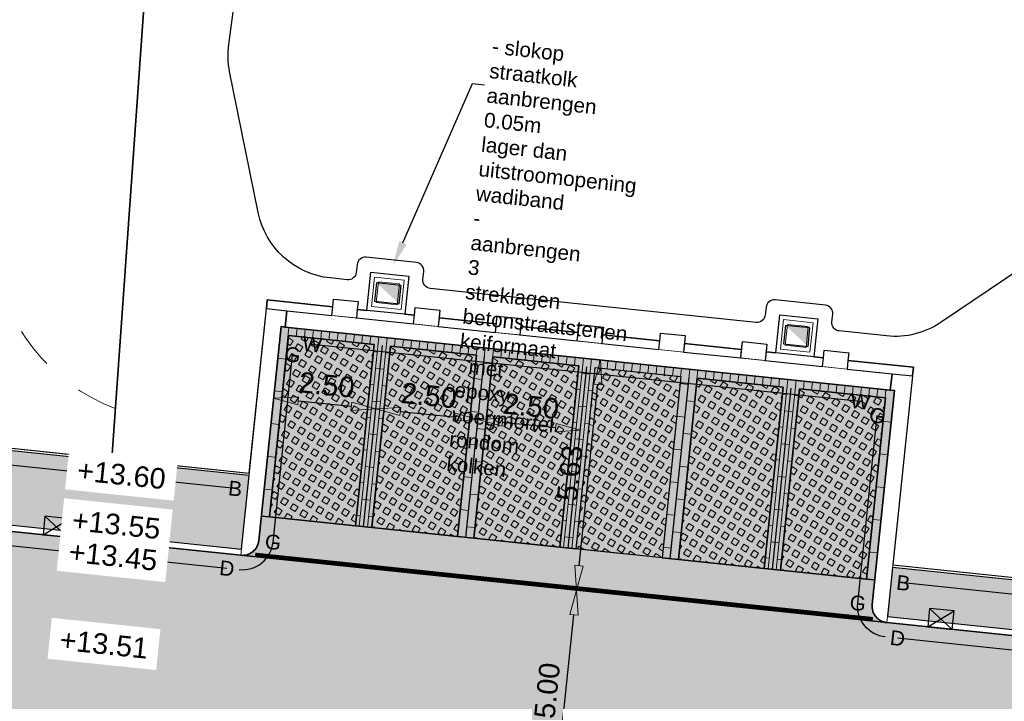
# Model space of a CAD drawing. Header units: metres. Extents: x 131295 to 132236, y 397710 to 398702.
# Tile 3 of 127: x 131341 to 131365, y 397793 to 397810. Entities that reach past the tile are written whole.
import ezdxf
from ezdxf import colors
from ezdxf.entities.mleader import LeaderData, LeaderLine
from ezdxf.enums import TextEntityAlignment as Align
from ezdxf.math import Vec2, Vec3

# ---------------------------------------------------------------- set-up
doc = ezdxf.new("R2010")
doc.units = ezdxf.units.M
doc.linetypes.add('AL-MATERIAALS', pattern=[2, 1, -1])
doc.linetypes.add('MA-1-3', pattern=[4, 1, -3])
doc.layers.get('Defpoints').update_dxf_attribs({"color": 128})
for name, color, linetype, lineweight, true_color in [('N-GR-arcering gras', 7, 'Continuous', 5, 0xecffb3), ("N-VH-arcering 'MAT' kleur 1 (heiderood)", 7, 'Continuous', 18, 0xd98c8c), ("N-VH-arcering 'MAT' kleur 5 (roodbruin)", 7, 'Continuous', 18, 0xc5a6a0)]:
    doc.layers.add(name, color=color, linetype=linetype, lineweight=lineweight, true_color=true_color)
for name, color, linetype, lineweight in [('N-IE-markering 1 - 3 streep 0.10', 255, 'MA-1-3', 18), ('N-KO-opsluitband 60x200mm', 2, 'Continuous', 25), ('N-KO-opsluitband achterkant', 8, 'Continuous', 5), ('N-KO-tekst banden', 1, 'Continuous', 18), ('N-KO-trottoirband 130-150x250mm', 3, 'Continuous', 35), ('N-KO-trottoirband 380-400x250mm', 3, 'Continuous', 35), ('N-KO-trottoirband achterkant', 8, 'Continuous', 5), ('N-KO-wadiband 400x350mm', 6, 'Continuous', 35), ('N-KO-wadiband achterkant', 8, 'Continuous', 5), ('N-RI-straatkolk', 7, 'Continuous', 25), ('N-RI-trottoirkolk', 7, 'Continuous', 25), ("N-VH-arcering 'MAT' grijs 254", 254, 'Continuous', 18), ('N-VH-arcering grasbetontegels', 8, 'Continuous', 5), ('N-VH-arcering SBS WF halfsteensverband', 8, 'Continuous', 5), ('N-VH-betontegel 600x400x80 mm', 8, 'Continuous', 5), ('N-VH-goot', 8, 'Continuous', 5), ('X-AL-aanpijling', 1, 'Continuous', 25), ('X-AL-maatvoering', 1, 'Continuous', 18), ('X-AL-materiaalscheiding', 1, 'AL-MATERIAALS', 18), ('X-AL-planhoogte', 190, 'Continuous', 25)]:
    doc.layers.add(name, color=color, linetype=linetype, lineweight=lineweight)
for name, color, linetype, plot in [('X-AL-contourlijnen', 30, 'Continuous', False), ('X-AL-hulplijn bandenlijnnummers', 30, 'Continuous', False), ('X-AL-hulplijn maatvoering', 30, 'Continuous', False)]:
    doc.layers.add(name, color=color, linetype=linetype, plot=plot)
doc.styles.add('CS Annotative', font='arial.ttf')
doc.dimstyles.new('CS Annotative', dxfattribs={"dimtxt": 2.5, "dimasz": 3, "dimexe": 0.18, "dimexo": 0.0625, "dimgap": 1, "dimtad": 1, "dimzin": 0, "dimdsep": 46, "dimtxsty": 'CS Annotative', "dimblk": 'CS Dimensionpijl', "dimcen": 0, "dimse1": 1, "dimse2": 1, "dimclrd": 256, "dimclre": 256, "dimclrt": 2, "dimadec": 0, "dimazin": 0, "dimtm": 1e-09, "dimtfac": 1, "dimtofl": 0, "dimtmove": 1, "dimatfit": 3, "dimfxl": 1, "dimtfillclr": 256, "dimtolj": 1, "dimtzin": 0, "dimarcsym": 0})
pattern_1 = [(328.042198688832, (-286157.1451079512, 436104.8273028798), (0.1482024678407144, 0.237562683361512), [0.14, -0.14]), (58.04219868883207, (-286157.1451079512, 436104.8273028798), (-0.237562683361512, 0.1482024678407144), [0.14, -0.14]), (328.042198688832, (-286157.071007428, 436104.9460830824), (0.1482024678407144, 0.237562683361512), [0.14, -0.14]), (58.04219868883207, (-286157.0263277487, 436104.7532023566), (-0.237562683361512, 0.1482024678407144), [0.14, -0.14])]

# ---------------------------------------------------------------- blocks, each defined once
blk = doc.blocks.new('*U47')
at = {"linetype": 'Continuous', "flags": 128}
blk.add_lwpolyline([(0.04608355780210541, -0.5982276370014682), (0.4449019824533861, -0.5675052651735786), (0.3988184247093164, 0.03072237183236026), (0, 0)], close=True, dxfattribs=at)
blk = doc.blocks.new('*U113')
for p, q in [((-1.217027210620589, 2.414817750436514), (1.489001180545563, -0.1813159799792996)), ((-1.489001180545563, 0.1813159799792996), (1.760975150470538, 2.052185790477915))]:
    blk.add_line(p, q)
blk.add_lwpolyline([(-1.489001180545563, 0.1813159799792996), (1.489001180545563, -0.1813159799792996), (1.760975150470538, 2.052185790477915), (-1.217027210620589, 2.414817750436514)], close=True)
blk = doc.blocks.new('*U160')
blk.add_lwpolyline([(1.760975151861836, 2.052185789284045), (-1.217027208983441, 2.414817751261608), (-1.489001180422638, 0.1813159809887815), (1.489001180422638, -0.1813159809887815)], close=True)
blk.add_solid([(1.760975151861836, 2.052185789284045), (1.489001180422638, -0.1813159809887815), (1.760975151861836, 2.052185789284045), (-1.217027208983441, 2.414817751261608)])
blk = doc.blocks.new('*U159')
blk.add_lwpolyline([(1.760975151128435, 2.052185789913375), (-1.217027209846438, 2.414817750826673), (-1.489001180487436, 0.181315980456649), (1.489001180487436, -0.181315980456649)], close=True)
blk.add_solid([(1.760975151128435, 2.052185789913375), (1.489001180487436, -0.181315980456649), (1.760975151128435, 2.052185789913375), (-1.217027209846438, 2.414817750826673)])
blk = doc.blocks.new('CS Dimensionpijl')
h = blk.add_hatch(color=256)
h.dxf.hatch_style = 1
h.paths.add_polyline_path([(-1, -0.1666666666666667), (0, 0), (-1, 0.1666666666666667)])
at = {"flags": 128}
blk.add_lwpolyline([(0, 0.5), (0, -0.5)], dxfattribs=at)
blk.add_lwpolyline([(-1, -0.1666666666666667), (0, 0), (-1, 0.1666666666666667)], close=True, dxfattribs=at)
blk = doc.blocks.new('*D553')
at = {"layer": 'Defpoints', "color": 0, "transparency": 16777216}
for p in [(131354.5369391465, 397796.0276453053), (131354.5369391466, 397796.0276453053), (131354.0192667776, 397791.0545159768)]:
    blk.add_point(p, dxfattribs=at)
at = {"layer": 'X-AL-maatvoering', "lineweight": -2, "transparency": 16777216}
blk.add_line((131354.0813874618, 397791.6512914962), (131354.4748184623, 397795.4308697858), dxfattribs=at)
at = {"layer": 'X-AL-maatvoering', "lineweight": -2, "transparency": 16777216, "xscale": 0.6000000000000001, "yscale": 0.6000000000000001, "zscale": 0.6000000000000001}
for p, rotation in [((131354.5369391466, 397796.0276453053), 84.05726210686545), ((131354.0192667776, 397791.0545159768), 264.0572621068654)]:
    blk.add_blockref('CS Dimensionpijl', p, dxfattribs=dict(at, rotation=rotation))
at = {"layer": 'X-AL-maatvoering', "color": 2, "transparency": 16777216, "insert": (131353.825263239, 397793.5882184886), "char_height": 0.5, "attachment_point": 5, "rotation": 84.05726210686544, "style": 'CS Annotative'}
blk.add_mtext('\\A1;5.00', dxfattribs=at)
blk = doc.blocks.new('*D554')
at = {"layer": 'Defpoints', "color": 0, "transparency": 16777216}
for p in [(131355.1198382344, 397801.6273889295), (131355.1198382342, 397801.6273889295), (131354.5369391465, 397796.0276453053)]:
    blk.add_point(p, dxfattribs=at)
at = {"layer": 'X-AL-maatvoering', "lineweight": -2, "transparency": 16777216}
blk.add_line((131354.5990598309, 397796.6244208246), (131355.0577175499, 397801.0306134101), dxfattribs=at)
at = {"layer": 'X-AL-maatvoering', "lineweight": -2, "transparency": 16777216, "xscale": 0.6000000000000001, "yscale": 0.6000000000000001, "zscale": 0.6000000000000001}
for p, rotation in [((131355.1198382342, 397801.6273889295), 84.05726210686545), ((131354.5369391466, 397796.0276453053), 264.0572621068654)]:
    blk.add_blockref('CS Dimensionpijl', p, dxfattribs=dict(at, rotation=rotation))
at = {"layer": 'X-AL-maatvoering', "color": 2, "transparency": 16777216, "insert": (131354.3753793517, 397798.8746726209), "char_height": 0.5, "attachment_point": 5, "rotation": 84.05726210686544, "style": 'CS Annotative'}
blk.add_mtext('\\A1;5.63', dxfattribs=at)
blk = doc.blocks.new('*D555')
at = {"layer": 'Defpoints', "color": 0, "transparency": 16777216}
for p in [(131349.6560206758, 397800.4365348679), (131347.1109743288, 397800.1335543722), (131349.5975389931, 397799.8747181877)]:
    blk.add_point(p, dxfattribs=at)
at = {"layer": 'X-AL-maatvoering', "lineweight": -2, "transparency": 16777216}
blk.add_line((131347.766231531, 397800.6332503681), (131349.0592451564, 397800.4986555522), dxfattribs=at)
at = {"layer": 'X-AL-maatvoering', "lineweight": -2, "transparency": 16777216, "xscale": 0.6000000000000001, "yscale": 0.6000000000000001, "zscale": 0.6000000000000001}
for p, rotation in [((131347.1694560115, 397800.6953710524), 174.0572621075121), ((131349.6560206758, 397800.4365348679), 354.057262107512)]:
    blk.add_blockref('CS Dimensionpijl', p, dxfattribs=dict(at, rotation=rotation))
at = {"layer": 'X-AL-maatvoering', "color": 2, "transparency": 16777216, "insert": (131348.4598761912, 397801.0187926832), "char_height": 0.5, "attachment_point": 5, "rotation": 354.05726210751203, "style": 'CS Annotative'}
blk.add_mtext('\\A1;2.50', dxfattribs=at)
blk = doc.blocks.new('*D556')
at = {"layer": 'Defpoints', "color": 0, "transparency": 16777216}
for p in [(131352.1425853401, 397800.1776986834), (131352.1425853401, 397800.1776986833), (131349.5975389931, 397799.8747181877)]:
    blk.add_point(p, dxfattribs=at)
at = {"layer": 'X-AL-maatvoering', "lineweight": -2, "transparency": 16777216}
blk.add_line((131350.2527961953, 397800.3744141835), (131351.5458098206, 397800.2398193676), dxfattribs=at)
at = {"layer": 'X-AL-maatvoering', "lineweight": -2, "transparency": 16777216, "xscale": 0.6000000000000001, "yscale": 0.6000000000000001, "zscale": 0.6000000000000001}
for p, rotation in [((131349.6560206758, 397800.4365348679), 174.0572621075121), ((131352.1425853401, 397800.1776986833), 354.057262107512)]:
    blk.add_blockref('CS Dimensionpijl', p, dxfattribs=dict(at, rotation=rotation))
at = {"layer": 'X-AL-maatvoering', "color": 2, "transparency": 16777216, "insert": (131350.9464408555, 397800.7599564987), "char_height": 0.5, "attachment_point": 5, "rotation": 354.0572621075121, "style": 'CS Annotative'}
blk.add_mtext('\\A1;2.50', dxfattribs=at)
blk = doc.blocks.new('*D557')
at = {"layer": 'Defpoints', "color": 0, "transparency": 16777216}
for p in [(131352.1425853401, 397800.1776986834), (131354.6291500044, 397799.9188624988), (131354.6291500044, 397799.9188624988)]:
    blk.add_point(p, dxfattribs=at)
at = {"layer": 'X-AL-maatvoering', "lineweight": -2, "transparency": 16777216}
blk.add_line((131352.7393608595, 397800.115577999), (131354.032374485, 397799.9809831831), dxfattribs=at)
at = {"layer": 'X-AL-maatvoering', "lineweight": -2, "transparency": 16777216, "xscale": 0.6000000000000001, "yscale": 0.6000000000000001, "zscale": 0.6000000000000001}
for p, rotation in [((131352.1425853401, 397800.1776986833), 174.0572621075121), ((131354.6291500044, 397799.9188624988), 354.057262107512)]:
    blk.add_blockref('CS Dimensionpijl', p, dxfattribs=dict(at, rotation=rotation))
at = {"layer": 'X-AL-maatvoering', "color": 2, "transparency": 16777216, "insert": (131353.4330055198, 397800.5011203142), "char_height": 0.5, "attachment_point": 5, "rotation": 354.0572621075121, "style": 'CS Annotative'}
blk.add_mtext('\\A1;2.50', dxfattribs=at)

msp = doc.modelspace()

# ---------------------------------------------------------------- hatches: boundary and pattern name
at = {"layer": 'N-GR-arcering gras'}
h = msp.add_hatch(color=256, dxfattribs=at)
h.dxf.hatch_style = 1
h.paths.add_polyline_path([(131349.1589315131, 397797.5928662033), (131349.617589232, 397801.9990587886), (131347.528874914, 397802.2164811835), (131347.0702171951, 397797.8102885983)])
h = msp.add_hatch(color=256, dxfattribs=at)
h.dxf.hatch_style = 1
h.paths.add_polyline_path([(131351.6454961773, 397797.334030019), (131352.1041538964, 397801.7402226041), (131350.0154395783, 397801.957644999), (131349.5567818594, 397797.5514524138)])
h = msp.add_hatch(color=256, dxfattribs=at)
h.dxf.hatch_style = 1
h.paths.add_polyline_path([(131354.1320608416, 397797.0751938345), (131354.5907185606, 397801.4813864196), (131352.5020042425, 397801.6988088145), (131352.0433465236, 397797.2926162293)])
h = msp.add_hatch(color=256, dxfattribs=at)
h.dxf.hatch_style = 1
h.paths.add_polyline_path([(131354.5299111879, 397797.0337800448), (131354.9885689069, 397801.4399726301), (131357.0772832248, 397801.2225502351), (131356.6186255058, 397796.81635765)])
h = msp.add_hatch(color=256, dxfattribs=at)
h.dxf.hatch_style = 1
h.paths.add_polyline_path([(131359.1051901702, 397796.5575214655), (131359.5638478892, 397800.9637140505), (131357.4751335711, 397801.1811364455), (131357.0164758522, 397796.7749438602)])
h = msp.add_hatch(color=256, dxfattribs=at)
h.dxf.hatch_style = 1
h.paths.add_polyline_path([(131361.5917548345, 397796.298685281), (131362.0504125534, 397800.704877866), (131359.9616982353, 397800.922300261), (131359.5030405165, 397796.5161076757)])
at = {"layer": "N-VH-arcering 'MAT' grijs 254"}
h = msp.add_hatch(color=256, dxfattribs=at)
h.dxf.hatch_style = 1
edge = h.paths.add_edge_path()
edge.add_line((131337.7244184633, 397802.6894006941), (131338.7935476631, 397815.6752728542))
edge.add_arc((131339.7901756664, 397815.5932202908), 1.00000000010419, 130.105577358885, 175.293443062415, ccw=False)
edge.add_line((131339.1459775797, 397816.358078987), (131340.6376694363, 397817.6144483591))
edge.add_arc((131338.7050751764, 397819.9090244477), 2.999999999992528, 310.1055773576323, 355.1055773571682)
edge.add_line((131341.6941359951, 397819.653064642), (131341.8765387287, 397821.7831368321))
edge.add_line((131341.8765387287, 397821.7831368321), (131341.6559927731, 397824.7772838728))
edge.add_line((131341.6559927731, 397824.7772838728), (131337.7804685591, 397825.4768596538))
edge.add_line((131337.7804685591, 397825.4768596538), (131337.7011610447, 397825.0349546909))
edge.add_line((131337.7011610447, 397825.0349546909), (131335.9695158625, 397825.3446065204))
edge.add_arc((131341.7302015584, 397824.2354934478), 5.866483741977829, 169.1021112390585, 194.32333673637)
edge.add_line((131336.0460771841, 397822.7841624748), (131340.0902380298, 397822.0200434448))
edge.add_line((131340.0902380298, 397822.0200434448), (131339.8936313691, 397819.72409989))
edge.add_arc((131338.8972777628, 397819.8094198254), 1.000000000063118, 310.10557735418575, 355.1055773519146, ccw=False)
edge.add_line((131339.5414758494, 397819.0445611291), (131337.0952232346, 397816.9842181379))
edge.add_line((131337.0952232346, 397816.9842181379), (131335.934503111, 397802.8858630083))
edge.add_arc((131340.7681489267, 397802.4879080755), 4.849999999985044, 175.293443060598, 264.0572621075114)
edge.add_line((131340.2660067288, 397797.6639726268), (131346.3854373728, 397797.0269772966))
edge.add_line((131346.3854373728, 397797.0269772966), (131346.5717994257, 397798.8173038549))
edge.add_line((131346.5717994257, 397798.8173038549), (131340.4036990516, 397799.4593654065))
edge.add_arc((131340.714302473, 397802.4432430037), 3.000000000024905, 175.2934430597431, 264.0572621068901, ccw=False)
h = msp.add_hatch(color=256, dxfattribs=at)
h.dxf.hatch_style = 1
h.paths.add_polyline_path([(131372.0061199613, 397795.5665046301), (131370.2157927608, 397795.7528667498), (131362.2247674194, 397796.5846836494), (131362.1005260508, 397795.3911326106), (131369.1970197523, 397794.6524309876), (131369.2436102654, 397795.1000126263), (131369.5419980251, 397795.0689522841), (131372.526382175, 397794.7582961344), (131372.8247699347, 397794.7272357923), (131372.7781794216, 397794.2796541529), (131379.8835065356, 397793.5400330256), (131380.0077479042, 397794.7335840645)])
at = {"layer": "N-VH-arcering 'MAT' kleur 1 (heiderood)"}
h = msp.add_hatch(color=256, dxfattribs=at)
h.dxf.hatch_style = 1
h.paths.add_polyline_path([(131411.4870335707, 397790.0500695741), (131410.7653908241, 397790.1408295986), (131410.467735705, 397790.1782652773), (131405.8789150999, 397790.6832593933), (131405.5805273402, 397790.7143197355), (131398.069629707, 397791.4961582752), (131379.8679763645, 397793.3908391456), (131372.7626492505, 397794.130460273), (131372.4642614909, 397794.161520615), (131369.4798773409, 397794.4721767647), (131369.1814895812, 397794.5032371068), (131362.0849958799, 397795.2419387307), (131346.3699072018, 397796.8777834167), (131340.5680881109, 397797.4817173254), (131340.0504157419, 397792.5085879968), (131364.6876192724, 397789.9440056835), (131364.9860070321, 397789.9129453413), (131370.9537622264, 397789.2917384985), (131371.2521499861, 397789.2606781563), (131392.7496986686, 397787.0229147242), (131393.0480864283, 397786.9918543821), (131399.0158416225, 397786.3706475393), (131399.3142293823, 397786.3395871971), (131408.6361434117, 397785.3692329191), (131421.0324785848, 397783.8101627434), (131421.3301337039, 397783.772727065), (131427.2832360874, 397783.0240134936), (131427.5808912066, 397782.986577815), (131453.1757222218, 397779.7675508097), (131453.7996501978, 397784.7284694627), (131451.2736011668, 397785.0461672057)])
at = {"layer": "N-VH-arcering 'MAT' kleur 5 (roodbruin)"}
h = msp.add_hatch(color=256, dxfattribs=at)
h.dxf.hatch_style = 1
h.paths.add_polyline_path([(131354.9885689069, 397801.4399726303), (131357.0772832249, 397801.2225502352), (131356.6186255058, 397796.8163576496), (131357.0164758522, 397796.7749438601), (131357.4751335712, 397801.1811364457), (131359.5638478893, 397800.9637140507), (131359.1051901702, 397796.5575214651), (131359.5030405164, 397796.5161076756), (131359.9616982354, 397800.9223002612), (131362.0504125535, 397800.7048778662), (131361.5917548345, 397796.2986852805), (131361.7906800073, 397796.2779783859), (131362.2700446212, 397800.8830961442), (131362.1705820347, 397800.8934495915), (131347.4501192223, 397802.4257598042), (131347.3506566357, 397802.4361132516), (131346.8712920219, 397797.8309954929), (131347.0702171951, 397797.8102885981), (131347.5288749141, 397802.2164811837), (131349.6175892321, 397801.9990587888), (131349.1589315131, 397797.5928662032), (131349.5567818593, 397797.5514524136), (131350.0154395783, 397801.9576449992), (131352.1041538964, 397801.7402226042), (131351.6454961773, 397797.3340300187), (131352.0433465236, 397797.2926162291), (131352.5020042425, 397801.6988088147), (131354.5907185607, 397801.4813864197), (131354.1320608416, 397797.0751938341), (131354.5299111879, 397797.0337800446)])
h = msp.add_hatch(color=256, dxfattribs=at)
h.dxf.hatch_style = 1
edge = h.paths.add_edge_path()
edge.add_line((131361.5917548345, 397796.298685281), (131359.5030405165, 397796.5161076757))
edge.add_line((131359.5030405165, 397796.5161076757), (131359.1051901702, 397796.5575214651))
edge.add_line((131359.1051901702, 397796.5575214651), (131357.0164758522, 397796.7749438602))
edge.add_line((131357.0164758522, 397796.7749438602), (131356.6186255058, 397796.8163576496))
edge.add_line((131356.6186255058, 397796.8163576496), (131354.5299111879, 397797.0337800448))
edge.add_line((131354.5299111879, 397797.0337800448), (131354.1320608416, 397797.0751938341))
edge.add_line((131354.1320608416, 397797.0751938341), (131352.0433465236, 397797.2926162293))
edge.add_line((131352.0433465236, 397797.2926162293), (131351.6454961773, 397797.3340300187))
edge.add_line((131351.6454961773, 397797.3340300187), (131349.5567818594, 397797.5514524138))
edge.add_line((131349.5567818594, 397797.5514524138), (131349.1589315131, 397797.5928662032))
edge.add_line((131349.1589315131, 397797.5928662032), (131347.0702171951, 397797.8102885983))
edge.add_line((131347.0702171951, 397797.8102885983), (131346.8712920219, 397797.8309954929))
edge.add_line((131346.8712920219, 397797.8309954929), (131346.8091713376, 397797.2342199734))
edge.add_arc((131346.4113209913, 397797.2756337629), 0.4000000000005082, 264.0572621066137, 354.0572621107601, ccw=False)
edge.add_line((131346.3699072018, 397796.8777834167), (131362.0849958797, 397795.2419387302))
edge.add_arc((131362.1264096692, 397795.6397890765), 0.4000000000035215, 174.057262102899, 264.0572621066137, ccw=False)
edge.add_line((131361.7285593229, 397795.681202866), (131361.7906800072, 397796.2779783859))
edge.add_line((131361.7906800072, 397796.2779783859), (131361.5917548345, 397796.298685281))
at = {"layer": 'N-VH-arcering grasbetontegels'}
h = msp.add_hatch(dxfattribs=at)
h.set_pattern_fill('CS-GRASBETONSTEEN', color=256, scale=0.9999999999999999, angle=-76.95780131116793)
h.set_pattern_definition(pattern_1)
h.paths.add_polyline_path([(131349.1589315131, 397797.5928662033), (131349.617589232, 397801.9990587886), (131347.528874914, 397802.2164811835), (131347.0702171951, 397797.8102885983)])
h = msp.add_hatch(dxfattribs=at)
h.set_pattern_fill('CS-GRASBETONSTEEN', color=256, scale=0.9999999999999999, angle=-76.95780131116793)
h.set_pattern_definition(pattern_1)
h.paths.add_polyline_path([(131351.6454961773, 397797.334030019), (131352.1041538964, 397801.7402226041), (131350.0154395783, 397801.957644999), (131349.5567818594, 397797.5514524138)])
h = msp.add_hatch(dxfattribs=at)
h.set_pattern_fill('CS-GRASBETONSTEEN', color=256, scale=0.9999999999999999, angle=-76.95780131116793)
h.set_pattern_definition([(328.042198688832, (-286154.658543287, 436104.5684666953), (0.1482024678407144, 0.237562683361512), [0.14, -0.14]), (58.04219868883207, (-286154.658543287, 436104.5684666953), (-0.237562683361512, 0.1482024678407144), [0.14, -0.14]), (328.042198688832, (-286154.5844427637, 436104.6872468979), (0.1482024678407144, 0.237562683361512), [0.14, -0.14]), (58.04219868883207, (-286154.5397630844, 436104.4943661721), (-0.237562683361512, 0.1482024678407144), [0.14, -0.14])])
h.paths.add_polyline_path([(131354.1320608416, 397797.0751938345), (131354.5907185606, 397801.4813864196), (131352.5020042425, 397801.6988088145), (131352.0433465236, 397797.2926162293)])
h = msp.add_hatch(dxfattribs=at)
h.set_pattern_fill('CS-GRASBETONSTEEN', color=256, scale=0.9999999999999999, angle=-76.95780131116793)
h.set_pattern_definition(pattern_1)
h.paths.add_polyline_path([(131354.5299111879, 397797.0337800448), (131354.9885689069, 397801.4399726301), (131357.0772832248, 397801.2225502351), (131356.6186255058, 397796.81635765)])
h = msp.add_hatch(dxfattribs=at)
h.set_pattern_fill('CS-GRASBETONSTEEN', color=256, scale=0.9999999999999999, angle=-76.95780131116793)
h.set_pattern_definition([(328.042198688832, (-286149.6854139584, 436104.0507943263), (0.1482024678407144, 0.237562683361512), [0.14, -0.14]), (58.04219868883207, (-286149.6854139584, 436104.0507943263), (-0.237562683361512, 0.1482024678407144), [0.14, -0.14]), (328.042198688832, (-286149.6113134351, 436104.1695745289), (0.1482024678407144, 0.237562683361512), [0.14, -0.14]), (58.04219868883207, (-286149.5666337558, 436103.976693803), (-0.237562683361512, 0.1482024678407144), [0.14, -0.14])])
h.paths.add_polyline_path([(131359.1051901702, 397796.5575214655), (131359.5638478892, 397800.9637140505), (131357.4751335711, 397801.1811364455), (131357.0164758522, 397796.7749438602)])
h = msp.add_hatch(dxfattribs=at)
h.set_pattern_fill('CS-GRASBETONSTEEN', color=256, scale=0.9999999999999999, angle=-76.95780131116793)
h.set_pattern_definition([(328.042198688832, (-286147.1988492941, 436103.7919581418), (0.1482024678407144, 0.237562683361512), [0.14, -0.14]), (58.04219868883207, (-286147.1988492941, 436103.7919581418), (-0.237562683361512, 0.1482024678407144), [0.14, -0.14]), (328.042198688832, (-286147.1247487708, 436103.9107383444), (0.1482024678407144, 0.237562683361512), [0.14, -0.14]), (58.04219868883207, (-286147.0800690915, 436103.7178576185), (-0.237562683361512, 0.1482024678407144), [0.14, -0.14])])
h.paths.add_polyline_path([(131361.5917548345, 397796.298685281), (131362.0504125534, 397800.704877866), (131359.9616982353, 397800.922300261), (131359.5030405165, 397796.5161076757)])
at = {"layer": 'N-VH-arcering SBS WF halfsteensverband'}
h = msp.add_hatch(dxfattribs=at)
h.set_pattern_fill('CS-WF HALFSTV', color=256, scale=20, angle=174.0572621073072)
h.set_pattern_definition([(264.0572621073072, (0, 0), (0.1989251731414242, -0.02070689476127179), []), (174.0572621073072, (0, 0), (-0.2403389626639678, -0.3771434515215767), [0.2, -0.2])])
h.paths.add_polyline_path([(131354.9885689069, 397801.4399726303), (131357.0772832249, 397801.2225502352), (131356.6186255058, 397796.8163576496), (131357.0164758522, 397796.7749438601), (131357.4751335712, 397801.1811364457), (131359.5638478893, 397800.9637140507), (131359.1051901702, 397796.5575214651), (131359.5030405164, 397796.5161076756), (131359.9616982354, 397800.9223002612), (131362.0504125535, 397800.7048778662), (131361.5917548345, 397796.2986852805), (131361.7906800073, 397796.2779783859), (131362.2700446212, 397800.8830961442), (131362.1705820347, 397800.8934495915), (131347.4501192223, 397802.4257598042), (131347.3506566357, 397802.4361132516), (131346.8712920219, 397797.8309954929), (131347.0702171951, 397797.8102885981), (131347.5288749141, 397802.2164811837), (131349.6175892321, 397801.9990587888), (131349.1589315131, 397797.5928662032), (131349.5567818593, 397797.5514524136), (131350.0154395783, 397801.9576449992), (131352.1041538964, 397801.7402226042), (131351.6454961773, 397797.3340300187), (131352.0433465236, 397797.2926162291), (131352.5020042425, 397801.6988088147), (131354.5907185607, 397801.4813864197), (131354.1320608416, 397797.0751938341), (131354.5299111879, 397797.0337800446)])

# ---------------------------------------------------------------- linework, layer by layer
at = {"layer": 'N-IE-markering 1 - 3 streep 0.10', "const_width": 0.1, "flags": 128}
msp.add_lwpolyline([(131361.7456240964, 397795.3275354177), (131346.7196324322, 397796.8916493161)], dxfattribs=at)
at = {"layer": 'N-KO-opsluitband 60x200mm', "flags": 128}
msp.add_lwpolyline([(131346.5717994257, 397798.8173038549), (131340.4036990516, 397799.4593654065, -0.4079082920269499), (131337.7244184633, 397802.6894006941), (131338.7935476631, 397815.6752728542, -0.1997646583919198), (131339.1459775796, 397816.358078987), (131340.6376694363, 397817.6144483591, 0.1989123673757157), (131341.6941359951, 397819.653064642), (131341.8765387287, 397821.7831368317, -0.4442102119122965), (131343.0585511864, 397822.68043116), (131352.297685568, 397820.9347542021), (131372.4484381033, 397817.3791135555), (131371.4981664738, 397808.174423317), (131370.9013385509, 397808.2360384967), (131370.5316474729, 397804.6550709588), (131371.1284753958, 397804.5934557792), (131370.2157927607, 397795.7528667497), (131362.2247674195, 397796.5846836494)], format="xyb", dxfattribs=at)
at = {"layer": 'N-KO-opsluitband achterkant', "flags": 128}
msp.add_lwpolyline([(131346.5780114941, 397798.8769814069), (131340.40991112, 397799.5190429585, -0.4079082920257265), (131337.7842161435, 397802.6844775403), (131338.8533453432, 397815.6703497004, -0.1997646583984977), (131339.1846294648, 397816.3121874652), (131340.6763213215, 397817.5685568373, 0.1989123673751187), (131341.7539172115, 397819.6479454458), (131341.936319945, 397821.7780176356, -0.4442102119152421), (131343.0474116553, 397822.6214743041), (131352.286902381, 397820.8757300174), (131372.3830209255, 397817.3297296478), (131371.4446451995, 397808.2402676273), (131370.8478172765, 397808.3018828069), (131370.4658031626, 397804.6015496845), (131371.0626310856, 397804.5399345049), (131370.1622767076, 397795.8187616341), (131362.2309794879, 397796.6443612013)], format="xyb", dxfattribs=at)
at = {"layer": 'N-KO-trottoirband 130-150x250mm', "ltscale": 0.8}
msp.add_lwpolyline([(131346.3699072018, 397796.8777834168), (131340.2504765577, 397797.5147787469, -0.4079082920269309), (131335.7850089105, 397802.8981708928), (131337.043, 397818.178, 0.09561541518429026), (131336.369, 397821.505, -0.1667516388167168), (131335.8222210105, 397825.3729654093)], format="xyb", dxfattribs=at)
msp.add_lwpolyline([(131369.1814895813, 397794.5032371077), (131362.0849958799, 397795.2419387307)], dxfattribs=at)
at = {"layer": 'N-KO-trottoirband 380-400x250mm', "flags": 128}
for points in [[(131346.3699072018, 397796.8777834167, 0.414213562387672), (131346.8091713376, 397797.2342199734), (131347.3506566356, 397802.4361132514), (131347.4501192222, 397802.425759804), (131347.4915330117, 397802.8236101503)], [(131362.0849958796, 397795.2419387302, -0.414213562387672), (131361.7285593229, 397795.6812028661), (131362.2700446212, 397800.883096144), (131362.1705820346, 397800.8934495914), (131362.2119958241, 397801.2912999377)]]:
    msp.add_lwpolyline(points, format="xyb", dxfattribs=at)
at = {"layer": 'N-KO-trottoirband achterkant', "ltscale": 0.8}
msp.add_lwpolyline([(131346.3854373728, 397797.0269772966), (131340.2660067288, 397797.6639726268, -0.4079082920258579), (131335.934503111, 397802.8858630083), (131337.193054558, 397818.1724983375, 0.09597536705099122), (131336.5053795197, 397821.5677479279, -0.1671018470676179), (131335.9695158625, 397825.3446065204), (131335.8222210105, 397825.3729654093)], format="xyb", dxfattribs=at)
at = {"layer": 'N-KO-trottoirband achterkant', "flags": 128}
for points in [[(131347.4915330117, 397802.8236101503), (131346.9942200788, 397802.8753773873), (131346.3699072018, 397796.8777834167)], [(131362.2119958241, 397801.2912999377), (131362.709308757, 397801.2395327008), (131362.0849958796, 397795.2419387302)]]:
    msp.add_lwpolyline(points, dxfattribs=at)
at = {"layer": 'N-KO-trottoirband achterkant', "ltscale": 0.8}
msp.add_lwpolyline([(131369.1970197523, 397794.6524309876), (131362.100526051, 397795.3911326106)], dxfattribs=at)
at = {"layer": 'N-KO-wadiband 400x350mm'}
msp.add_lwpolyline([(131362.1705820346, 397800.8934495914), (131347.4501192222, 397802.425759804)], dxfattribs=at)
at = {"layer": 'N-KO-wadiband achterkant'}
msp.add_lwpolyline([(131362.2119958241, 397801.2912999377), (131347.4915330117, 397802.8236101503)], dxfattribs=at)
at = {"layer": 'N-VH-goot', "flags": 128}
for points in [[(131349.5341633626, 397803.7571444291), (131349.4378763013, 397802.832142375), (131350.3628783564, 397802.7358553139), (131350.4591654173, 397803.6608573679)], [(131349.6277279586, 397803.6418375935), (131349.5531831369, 397802.9257069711), (131350.2693137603, 397802.8511621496), (131350.3438585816, 397803.5672927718)], [(131349.7212925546, 397803.5265307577), (131349.6684899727, 397803.0192715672), (131350.1757491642, 397802.9664689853), (131350.228551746, 397803.4737281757)], [(131359.4804220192, 397802.7217996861), (131359.3841349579, 397801.796797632), (131360.309137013, 397801.7005105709), (131360.405424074, 397802.6255126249)], [(131359.5739866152, 397802.6064928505), (131359.4994417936, 397801.8903622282), (131360.215572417, 397801.8158174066), (131360.2901172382, 397802.5319480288)], [(131359.6675512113, 397802.4911860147), (131359.6147486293, 397801.9839268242), (131360.1220078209, 397801.9311242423), (131360.1748104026, 397802.4383834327)]]:
    msp.add_lwpolyline(points, close=True, dxfattribs=at)
at = {"layer": 'X-AL-contourlijnen', "flags": 128}
for points in [[(131337.7244184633, 397802.6894006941), (131338.7935476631, 397815.6752728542, -0.1997646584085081), (131339.1459775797, 397816.358078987), (131340.6376694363, 397817.6144483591, 0.1989123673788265), (131341.6941359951, 397819.653064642), (131341.8765387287, 397821.7831368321), (131341.6559927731, 397824.7772838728), (131337.7804685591, 397825.4768596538), (131337.7011610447, 397825.0349546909), (131335.9695158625, 397825.3446065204, 0.1104947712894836), (131336.0460771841, 397822.7841624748), (131340.0902380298, 397822.0200434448), (131339.8936313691, 397819.72409989, -0.198912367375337), (131339.5414758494, 397819.0445611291), (131337.0952232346, 397816.9842181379), (131335.934503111, 397802.8858630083, 0.407908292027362), (131340.2660067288, 397797.6639726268), (131346.3854373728, 397797.0269772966), (131346.5717994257, 397798.8173038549), (131340.4036990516, 397799.4593654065, -0.4079082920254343)], [(131371.6670748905, 397816.2375217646), (131352.0712386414, 397819.6952463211), (131341.9221761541, 397821.6128485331), (131341.7539172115, 397819.6479454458, -0.1989123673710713), (131340.6763213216, 397817.5685568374), (131339.1846294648, 397816.3121874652, 0.1997646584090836), (131338.8533453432, 397815.6703497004), (131337.7842161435, 397802.6844775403, 0.4079082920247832), (131340.40991112, 397799.5190429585), (131343.2332157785, 397799.2251541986), (131344.533, 397817.51), (131371.2996727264, 397812.6787255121)], [(131361.5917548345, 397796.298685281), (131359.5030405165, 397796.5161076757), (131359.1051901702, 397796.5575214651), (131357.0164758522, 397796.7749438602), (131356.6186255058, 397796.8163576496), (131354.5299111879, 397797.0337800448), (131354.1320608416, 397797.0751938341), (131352.0433465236, 397797.2926162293), (131351.6454961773, 397797.3340300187), (131349.5567818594, 397797.5514524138), (131349.1589315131, 397797.5928662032), (131347.0702171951, 397797.8102885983), (131346.8712920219, 397797.8309954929), (131346.8091713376, 397797.2342199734, -0.4142135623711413), (131346.3699072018, 397796.8777834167), (131362.0849958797, 397795.2419387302, -0.4142135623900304), (131361.7285593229, 397795.681202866), (131361.7906800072, 397796.2779783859)]]:
    msp.add_lwpolyline(points, format="xyb", close=True, dxfattribs=at)
for points in [[(131344.533, 397817.51), (131343.2332157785, 397799.2251541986), (131346.5780114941, 397798.8769814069), (131346.9942200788, 397802.8753773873), (131347.0159623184, 397803.0842488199), (131348.6073637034, 397802.9185936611), (131348.6270352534, 397803.1075725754), (131349.2238107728, 397803.0454518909), (131349.2041392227, 397802.8564729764), (131349.4378763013, 397802.8321423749), (131349.5341633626, 397803.7571444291), (131350.4591654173, 397803.6608573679), (131350.3628783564, 397802.7358553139), (131350.5966154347, 397802.7115247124), (131350.6162869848, 397802.9005036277), (131351.2130625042, 397802.8383829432), (131351.193390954, 397802.6494040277), (131352.585867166, 397802.5044557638), (131352.6055387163, 397802.6934346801), (131353.2023142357, 397802.6313139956), (131353.1826426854, 397802.4423350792), (131354.5751188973, 397802.2973868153), (131354.5947904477, 397802.4863657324), (131355.1915659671, 397802.4242450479), (131355.1718944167, 397802.2352661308), (131356.5643706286, 397802.0903178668), (131356.5840421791, 397802.2792967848), (131357.1808176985, 397802.2171761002), (131357.161146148, 397802.0281971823), (131358.55362236, 397801.8832489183), (131358.5732939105, 397802.0722278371), (131359.1700694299, 397802.0101071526), (131359.1503978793, 397801.8211282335), (131359.3841349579, 397801.796797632), (131359.4804220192, 397802.7217996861), (131360.405424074, 397802.6255126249), (131360.309137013, 397801.700510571), (131360.5428740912, 397801.6761799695), (131360.5625456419, 397801.8651588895), (131361.1593211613, 397801.803038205), (131361.1396496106, 397801.6140592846), (131362.7310509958, 397801.4484041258), (131362.709308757, 397801.2395327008), (131362.2309794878, 397796.6443612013), (131370.1622767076, 397795.8187616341)], [(131369.1814895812, 397794.5032371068), (131362.0849958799, 397795.2419387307), (131346.3699072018, 397796.8777834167), (131340.5680881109, 397797.4817173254), (131340.0504157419, 397792.5085879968), (131364.6876192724, 397789.9440056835), (131364.9860070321, 397789.9129453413)]]:
    msp.add_lwpolyline(points, dxfattribs=at)
at = {"layer": 'X-AL-contourlijnen', "linetype": 'Continuous', "ltscale": 0.18, "flags": 128}
msp.add_lwpolyline([(131367.3059251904, 397805.1705565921), (131363.4048998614, 397802.5407932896, -0.1760007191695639), (131362.0798867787, 397802.2099145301), (131360.9276200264, 397802.3298584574, -0.4142135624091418), (131360.7494017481, 397802.5494905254), (131360.7690732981, 397802.7384694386, 0.4142135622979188), (131360.5908550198, 397802.9581015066), (131359.3674652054, 397803.0854489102, 0.4142135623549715), (131359.1478331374, 397802.907230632), (131359.1281615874, 397802.7182517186, -0.414213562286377), (131358.9085295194, 397802.5400334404), (131350.9813613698, 397803.3652032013, -0.4142135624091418), (131350.8031430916, 397803.5848352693), (131350.8228146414, 397803.7738141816, 0.4142135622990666), (131350.6445963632, 397803.9934462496), (131349.4212065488, 397804.1207936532, 0.4142135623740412), (131349.2015744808, 397803.942575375), (131349.1819029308, 397803.7535964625, -0.4142135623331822), (131348.9622708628, 397803.5753781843), (131348.5484547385, 397803.618453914, -0.327780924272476), (131346.795428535, 397805.2101795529), (131346.1009948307, 397808.634246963, -0.08337231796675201), (131346.0786533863, 397809.2962444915), (131346.4770826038, 397812.282807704, -0.4139699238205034)], format="xyb", dxfattribs=at)
at = {"layer": 'X-AL-contourlijnen', "flags": 128}
for points in [[(131347.0159623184, 397803.0842488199), (131346.9942200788, 397802.8753773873), (131347.4915330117, 397802.8236101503), (131348.5856214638, 397802.7097222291), (131348.6073637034, 397802.9185936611)], [(131349.2041392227, 397802.8564729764), (131349.1823969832, 397802.6476015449), (131350.5748731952, 397802.5026532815), (131350.5966154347, 397802.7115247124)], [(131352.585867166, 397802.5044557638), (131351.1933909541, 397802.6494040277), (131351.1716487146, 397802.4405325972), (131352.5641249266, 397802.2955843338)], [(131354.9885689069, 397801.4399726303), (131357.0772832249, 397801.2225502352), (131356.6186255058, 397796.8163576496), (131357.0164758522, 397796.7749438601), (131357.4751335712, 397801.1811364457), (131359.5638478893, 397800.9637140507), (131359.1051901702, 397796.5575214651), (131359.5030405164, 397796.5161076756), (131359.9616982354, 397800.9223002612), (131362.0504125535, 397800.7048778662), (131361.5917548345, 397796.2986852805), (131361.7906800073, 397796.2779783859), (131362.2700446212, 397800.8830961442), (131362.1705820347, 397800.8934495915), (131347.4501192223, 397802.4257598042), (131347.3506566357, 397802.4361132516), (131346.8712920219, 397797.8309954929), (131347.0702171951, 397797.8102885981), (131347.5288749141, 397802.2164811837), (131349.6175892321, 397801.9990587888), (131349.1589315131, 397797.5928662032), (131349.5567818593, 397797.5514524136), (131350.0154395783, 397801.9576449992), (131352.1041538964, 397801.7402226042), (131351.6454961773, 397797.3340300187), (131352.0433465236, 397797.2926162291), (131352.5020042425, 397801.6988088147), (131354.5907185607, 397801.4813864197), (131354.1320608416, 397797.0751938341), (131354.5299111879, 397797.0337800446)], [(131354.5751188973, 397802.2973868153), (131353.1826426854, 397802.4423350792), (131353.160900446, 397802.2334636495), (131354.553376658, 397802.0885153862)], [(131349.1589315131, 397797.5928662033), (131349.617589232, 397801.9990587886), (131347.528874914, 397802.2164811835), (131347.0702171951, 397797.8102885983)], [(131355.1718944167, 397802.2352661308), (131355.1501521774, 397802.0263947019), (131356.5426283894, 397801.8814464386), (131356.5643706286, 397802.0903178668)], [(131351.6454961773, 397797.334030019), (131352.1041538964, 397801.7402226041), (131350.0154395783, 397801.957644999), (131349.5567818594, 397797.5514524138)], [(131357.161146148, 397802.0281971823), (131357.1394039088, 397801.8193257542), (131358.5318801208, 397801.6743774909), (131358.55362236, 397801.8832489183)], [(131360.5428740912, 397801.6761799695), (131359.1503978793, 397801.8211282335), (131359.1286556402, 397801.6122568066), (131360.5211318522, 397801.4673085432)], [(131354.1320608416, 397797.0751938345), (131354.5907185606, 397801.4813864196), (131352.5020042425, 397801.6988088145), (131352.0433465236, 397797.2926162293)], [(131362.7310509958, 397801.4484041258), (131361.1396496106, 397801.6140592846), (131361.1179073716, 397801.4051878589), (131362.2119958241, 397801.2912999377), (131362.709308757, 397801.2395327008)], [(131354.5299111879, 397797.0337800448), (131354.9885689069, 397801.4399726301), (131357.0772832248, 397801.2225502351), (131356.6186255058, 397796.81635765)], [(131359.1051901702, 397796.5575214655), (131359.5638478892, 397800.9637140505), (131357.4751335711, 397801.1811364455), (131357.0164758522, 397796.7749438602)], [(131361.5917548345, 397796.298685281), (131362.0504125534, 397800.704877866), (131359.9616982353, 397800.922300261), (131359.5030405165, 397796.5161076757)], [(131372.0061199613, 397795.5665046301), (131370.2157927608, 397795.7528667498), (131362.2247674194, 397796.5846836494), (131362.1005260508, 397795.3911326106), (131369.1970197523, 397794.6524309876), (131369.2436102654, 397795.1000126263), (131369.5419980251, 397795.0689522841), (131372.526382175, 397794.7582961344), (131372.8247699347, 397794.7272357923), (131372.7781794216, 397794.2796541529), (131379.8835065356, 397793.5400330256), (131380.0077479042, 397794.7335840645)]]:
    msp.add_lwpolyline(points, close=True, dxfattribs=at)
at = {"layer": 'X-AL-hulplijn bandenlijnnummers', "ltscale": 0.8}
msp.add_lwpolyline([(131346.0352823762, 397796.5607247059), (131340.2142394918, 397797.1666596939, -0.4079082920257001), (131335.4361891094, 397802.92688929), (131336.6928541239, 397818.1906116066, 0.09474773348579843), (131336.0505809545, 397821.3590329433, -0.1541741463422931), (131335.4287757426, 397825.1433193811, -0.1541741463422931)], format="xyb", dxfattribs=at)
at = {"layer": 'X-AL-hulplijn bandenlijnnummers', "flags": 128}
for points in [[(131346.2371746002, 397798.5002451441), (131340.3674619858, 397799.1112463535, -0.407908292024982), (131337.3755986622, 397802.7181190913), (131338.4447278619, 397815.7039912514, -0.1997646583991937), (131338.9205082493, 397816.6257795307), (131340.412200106, 397817.8821489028, 0.1989123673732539), (131341.3454122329, 397819.6829266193), (131341.5278149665, 397821.812998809, -0.4442102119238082), (131343.1235317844, 397823.0243461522), (131352.3605874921, 397821.2790619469), (131372.830038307, 397817.6671863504), (131371.8103739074, 397807.7903315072), (131371.2135459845, 397807.8519466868), (131370.9157392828, 397804.9672783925), (131371.5125672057, 397804.9056632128), (131370.5279697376, 397795.3684799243), (131362.4869181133, 397796.2055042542)], [(131346.3336701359, 397796.5296643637, 0.4142135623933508), (131347.1572903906, 397797.1979829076), (131347.6314782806, 397801.7533693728)], [(131362.0487588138, 397794.8938196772, -0.4142135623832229), (131361.3804402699, 397795.7174399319), (131361.8546281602, 397800.272826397)]]:
    msp.add_lwpolyline(points, format="xyb", dxfattribs=at)
at = {"layer": 'X-AL-hulplijn bandenlijnnummers'}
msp.add_lwpolyline([(131361.4381068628, 397800.6178046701), (131348.1101202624, 397802.0051666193)], dxfattribs=at)
at = {"layer": 'X-AL-hulplijn bandenlijnnummers', "ltscale": 0.8}
msp.add_lwpolyline([(131368.8468647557, 397794.1861783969), (131362.3471465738, 397794.8627593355)], dxfattribs=at)
at = {"layer": 'X-AL-hulplijn maatvoering', "flags": 128}
for points in [[(131349.3578566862, 397797.5721593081), (131349.8165144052, 397801.9783518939)], [(131351.8444213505, 397797.3133231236), (131352.3030790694, 397801.7195157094)], [(131354.3309860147, 397797.0544869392), (131354.7896437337, 397801.4606795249)], [(131356.817550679, 397796.7956507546), (131357.276208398, 397801.2018433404)], [(131359.3041153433, 397796.5368145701), (131359.7627730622, 397800.9430071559)]]:
    msp.add_lwpolyline(points, dxfattribs=at)
at = {"layer": 'X-AL-materiaalscheiding', "flags": 128}
for points in [[(131371.2996727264, 397812.6787255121), (131344.533, 397817.51), (131343.2332157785, 397799.2251541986)], [(131346.9942200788, 397802.8753773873), (131347.0159623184, 397803.0842488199), (131348.6073637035, 397802.9185936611)], [(131349.2041392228, 397802.8564729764), (131350.5966154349, 397802.7115247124)], [(131351.1933909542, 397802.6494040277), (131352.5858671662, 397802.5044557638)], [(131353.1826426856, 397802.4423350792), (131354.5751188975, 397802.2973868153)], [(131355.1718944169, 397802.2352661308), (131356.5643706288, 397802.0903178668)], [(131357.1611461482, 397802.0281971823), (131358.5536223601, 397801.8832489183)], [(131359.1503978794, 397801.8211282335), (131360.5428740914, 397801.6761799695)], [(131361.1396496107, 397801.6140592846), (131362.7310509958, 397801.4484041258), (131362.709308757, 397801.2395327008)], [(131361.7906800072, 397796.2779783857), (131346.8712920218, 397797.8309954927)], [(131362.0849958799, 397795.2419387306), (131346.3699072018, 397796.8777834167)]]:
    msp.add_lwpolyline(points, dxfattribs=at)
msp.add_lwpolyline([(131340.37, 397804.19, 0.2775203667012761), (131343.32, 397800.446)], format="xyb", dxfattribs=at)
for points in [[(131349.1589315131, 397797.5928662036), (131349.617589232, 397801.9990587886), (131347.528874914, 397802.2164811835), (131347.0702171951, 397797.8102885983)], [(131351.6454961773, 397797.334030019), (131352.1041538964, 397801.7402226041), (131350.0154395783, 397801.957644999), (131349.5567818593, 397797.5514524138)], [(131354.1320608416, 397797.0751938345), (131354.5907185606, 397801.4813864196), (131352.5020042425, 397801.6988088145), (131352.0433465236, 397797.2926162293)], [(131354.5299111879, 397797.033780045), (131354.9885689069, 397801.4399726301), (131357.0772832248, 397801.2225502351), (131356.6186255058, 397796.81635765)], [(131359.1051901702, 397796.5575214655), (131359.5638478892, 397800.9637140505), (131357.4751335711, 397801.1811364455), (131357.0164758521, 397796.7749438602)], [(131361.5917548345, 397796.298685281), (131362.0504125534, 397800.704877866), (131359.9616982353, 397800.922300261), (131359.5030405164, 397796.5161076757)]]:
    msp.add_lwpolyline(points, close=True, dxfattribs=at)

# ---------------------------------------------------------------- block references
at = {"layer": 'N-RI-straatkolk', "xscale": 0.2, "yscale": 0.2, "zscale": 0.2, "rotation": 1}
for name, p in [('*U159', (131349.9252256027, 397803.0227090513)), ('*U160', (131359.8714842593, 397801.9873643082))]:
    msp.add_blockref(name, p, dxfattribs=at)
at = {"layer": 'N-RI-trottoirkolk', "xscale": 0.2, "yscale": 0.2, "zscale": 0.2, "rotation": 1}
for p in [(131341.8611017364, 397797.3471225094), (131363.3780095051, 397795.1073439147)]:
    msp.add_blockref('*U113', p, dxfattribs=at)
at = {"layer": 'N-VH-betontegel 600x400x80 mm', "rotation": 79.65226826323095}
for p in [(131348.5856214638, 397802.7097222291), (131350.5748731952, 397802.5026532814), (131352.5641249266, 397802.2955843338), (131354.553376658, 397802.0885153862), (131356.5426283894, 397801.8814464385), (131358.5318801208, 397801.6743774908), (131360.5211318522, 397801.4673085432)]:
    msp.add_blockref('*U47', p, dxfattribs=at)

# ---------------------------------------------------------------- texts
at = {"layer": 'N-KO-tekst banden', "style": 'CS Annotative'}
for s, height, rotation, p in [('W', 0.3599999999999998, 353.7841869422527, (131348.1101202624, 397802.0051666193)), ('G', 0.3599999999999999, 353.7841869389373, (131347.6314782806, 397801.7533693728)), ('W', 0.3599999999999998, 353.7841869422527, (131361.4381068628, 397800.6178046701)), ('G', 0.3599999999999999, 353.7841869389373, (131361.8546281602, 397800.272826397)), ('B', 0.3599999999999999, 353.7841869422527, (131346.2371746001, 397798.500245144)), ('G', 0.3599999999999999, 353.7841869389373, (131347.1572903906, 397797.1979829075)), ('D', 0.3599999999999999, 353.7841869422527, (131346.0352823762, 397796.5607247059)), ('B', 0.3599999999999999, 353.7841869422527, (131362.4869181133, 397796.2055042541)), ('G', 0.3599999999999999, 353.7841869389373, (131361.3804402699, 397795.7174399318)), ('D', 0.3599999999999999, 353.7841869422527, (131362.3471465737, 397794.8627593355))]:
    msp.add_text(s, height=height, rotation=rotation, dxfattribs=at).set_placement(p, align=Align.MIDDLE)

# ---------------------------------------------------------------- dimensions: what is measured, and where the dimension line sits
at = {"layer": 'X-AL-maatvoering'}
for base, p1, p2, angle, picture, middle in [((131355.1198382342, 397801.6273889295), (131354.5369391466, 397796.0276453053), (131355.1198382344, 397801.6273889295), 264.0572621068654, '*D554', (131354.3753793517, 397798.8746726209)), ((131352.1425853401, 397800.1776986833), (131349.5975389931, 397799.8747181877), (131352.1425853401, 397800.1776986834), 174.0572621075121, '*D556', (131350.9464408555, 397800.7599564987)), ((131354.6291500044, 397799.9188624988), (131352.1425853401, 397800.1776986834), (131354.6291500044, 397799.9188624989), 174.0572621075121, '*D557', (131353.4330055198, 397800.5011203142)), ((131354.5369391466, 397796.0276453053), (131354.0192667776, 397791.0545159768), (131354.5369391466, 397796.0276453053), 264.0572621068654, '*D553', (131353.825263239, 397793.5882184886))]:
    dim = msp.add_linear_dim(base=base, p1=p1, p2=p2, angle=angle, dimstyle='CS Annotative', dxfattribs=at)
    dim.commit()
    dim.dimension.update_dxf_attribs({"geometry": picture, "text_midpoint": middle})
dim = msp.add_aligned_dim(p1=(131347.1109743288, 397800.1335543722), p2=(131349.5975389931, 397799.8747181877), distance=0.564852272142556, dimstyle='CS Annotative', dxfattribs=at)
dim.commit()
dim.dimension.update_dxf_attribs({"geometry": '*D555', "text_midpoint": (131348.4598761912, 397801.0187926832)})

# ---------------------------------------------------------------- leaders
at = {"layer": 'X-AL-aanpijling'}
ml = msp.add_multileader_mtext('Standard', dxfattribs=at)
ml.set_content('- slokop straatkolk aanbrengen 0.05m lager dan\\P  uitstroomopening wadiband\\P- aanbrengen 3 streklagen betonstraatstenen keiformaat\\P  met epoxy voegmortel rondom kolken ', color=2, style='CS Annotative')
ml.set_leader_properties(color=256)
ml.build(insert=Vec2(0, 0))
ml.multileader.update_dxf_attribs({"text_left_attachment_type": 2, "text_right_attachment_type": 2, "dogleg_length": 1.5, "arrow_head_size": 0.6000000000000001, "scale": 0.2})
ctx = ml.context
ctx.base_point, ctx.scale, ctx.char_height, ctx.arrow_head_size, ctx.landing_gap_size, ctx.plane_origin, ctx.plane_x_axis, ctx.plane_y_axis = Vec3(131352.3036968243, 397808.3145816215), 0.2, 0.36, 0.6000000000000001, 0.08000000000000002, Vec3(131350.0753017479, 397803.9237273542), Vec3(0.9941211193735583, -0.1082737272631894), Vec3(0.1082737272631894, 0.9941211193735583)
ctx.left_attachment, ctx.right_attachment = 2, 2
notes = []
notes.append((ctx, [(0, (1, 1, 0), (131352.0054604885, 397808.3470637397), (0.9941211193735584, -0.1082737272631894), 0.3, [(0, [(131350.0753017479, 397803.9237273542)], 0, [])])]))
ctx.mtext.insert, ctx.mtext.text_direction, ctx.mtext.rotation, ctx.mtext.width, ctx.mtext.flow_direction = Vec3(131352.5063040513, 397809.4359628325), Vec3(0.9941211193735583, -0.1082737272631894), 6.174698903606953, 12.52501882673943, 5
for ctx, leaders in notes:
    for number, flags, end, landing, length, lines in leaders:
        leader = LeaderData()
        leader.index, (leader.has_last_leader_line, leader.has_dogleg_vector, leader.attachment_direction) = number, flags
        leader.last_leader_point, leader.dogleg_vector, leader.dogleg_length = Vec3(end), Vec3(landing), length
        for number, points, colour, breaks in lines:
            line = LeaderLine()
            line.index, line.vertices, line.color, line.breaks = number, Vec3.list(points), colors.encode_raw_color(colour), breaks
            leader.lines.append(line)
        ctx.leaders.append(leader)

# ---------------------------------------------------------------- next in the draw order: texts
at = {"layer": 'X-AL-planhoogte', "char_height": 0.5, "attachment_point": 5, "rotation": 354.0572618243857, "style": 'CS Annotative', "bg_fill": 2}
for s, insert in [('+13.60', (131343.46996266, 397798.8375689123)), ('+13.45', (131343.2667973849, 397796.8573177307)), ('+13.51', (131343.0441982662, 397794.7188721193))]:
    msp.add_mtext(s, dxfattribs=dict(at, insert=insert))

# ---------------------------------------------------------------- next in the draw order: texts
at = {"layer": 'X-AL-planhoogte', "insert": (131343.3436131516, 397797.6257416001), "char_height": 0.5, "attachment_point": 5, "rotation": 354.0572618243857, "style": 'CS Annotative', "bg_fill": 2}
msp.add_mtext('+13.55', dxfattribs=at)

doc.saveas('drawing.dxf')
